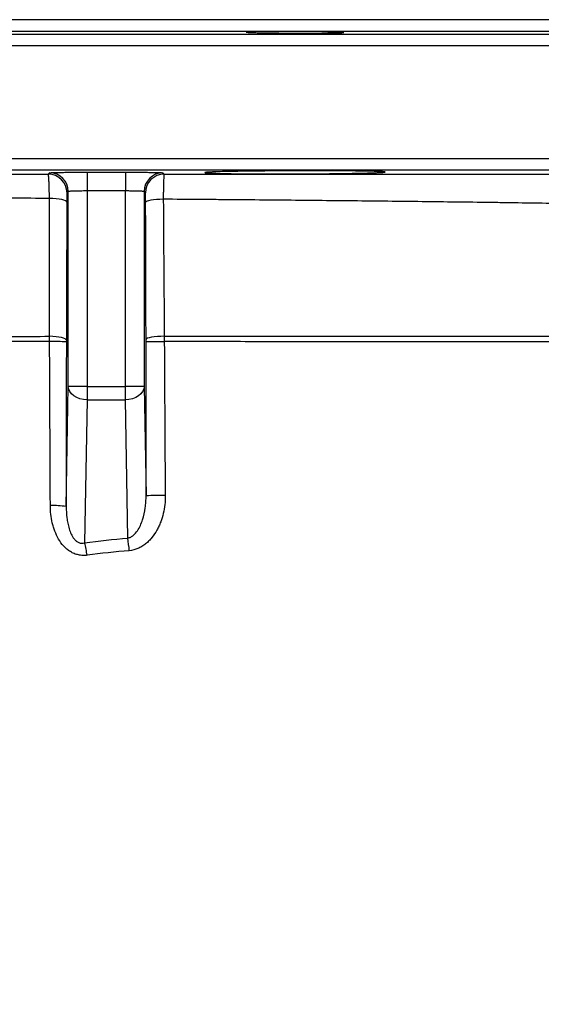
# Model space of a CAD drawing. Header units: millimetres. Extents: x 2395 to 4764, y 1699 to 4699.
# Tile 10 of 12: x 3369 to 3647, y 4174 to 4699. Entities that reach past the tile are written whole.
import ezdxf

# ---------------------------------------------------------------- set-up
doc = ezdxf.new("R2010")
doc.units = ezdxf.units.MM
doc.header["$LTSCALE"] = 2

msp = doc.modelspace()

# ---------------------------------------------------------------- linework, layer by layer
at = {"color": 7, "linetype": 'Continuous', "lineweight": 25}
for p, q in [((3897.37, 4698.82), (2933.37, 4698.82)), ((3405.2, 4617.6), (3405.19, 4607.6)), ((3425.54, 4617.6), (3425.54, 4607.6)), ((3395.19, 4607.27), (3394.49, 4606.57)), ((3395.19, 4503.49), (3395.19, 4607.27)), ((3405.19, 4607.6), (3405.19, 4503.49)), ((3425.54, 4503.49), (3425.54, 4607.6)), ((3435.54, 4607.27), (3435.54, 4503.49)), ((3436.23, 4606.57), (3435.54, 4607.27)), ((3394.08, 4439.53), (3395.19, 4503.49)), ((3405.19, 4503.49), (3395.19, 4503.49)), ((3405.19, 4503.49), (3425.54, 4503.49)), ((3405.19, 4503.49), (3405.19, 4496.42)), ((3425.54, 4496.42), (3425.54, 4503.49)), ((3435.54, 4503.49), (3425.54, 4503.49)), ((3435.54, 4503.49), (3436.55, 4445.3)), ((3405.19, 4496.42), (3403.86, 4420.19)), ((3405.19, 4496.42), (3425.54, 4496.42)), ((3426.82, 4422.78), (3425.54, 4496.42))]:
    msp.add_line(p, q, dxfattribs=at)
at = {"color": 8, "linetype": 'Continuous', "lineweight": 25}
for p, q in [((3999.47, 4690.92), (2831.26, 4690.92)), ((3903.26, 4692.6), (2927.47, 4692.6)), ((4005.37, 4684.92), (2825.37, 4684.92)), ((4005.37, 4624.72), (2825.37, 4624.72)), ((3999.47, 4618.72), (2831.26, 4618.72))]:
    msp.add_line(p, q, dxfattribs=at)
at = {"color": 7, "linetype": 'Continuous', "lineweight": 25, "flags": 128}
for points in [[(3384.51, 4616.57), (3384.85, 4616.91), (3385.21, 4617.27)], [(3445.53, 4617.27), (3445.87, 4616.92), (3446.22, 4616.57)], [(3394.39, 4601.72), (3394.19, 4602.07), (3393.65, 4602.42), (3392.8, 4602.73), (3391.66, 4603.02), (3390.27, 4603.26), (3388.67, 4603.44), (3386.94, 4603.57), (3385.11, 4603.64)], [(3445.73, 4603.21), (3443.89, 4603.15), (3442.13, 4603.05), (3440.52, 4602.89), (3439.11, 4602.68), (3437.95, 4602.44), (3437.09, 4602.16), (3436.54, 4601.87), (3436.34, 4601.56)], [(3394.14, 4528.23), (3393.94, 4528.59), (3393.43, 4528.93), (3392.61, 4529.26), (3391.51, 4529.54), (3390.18, 4529.79), (3388.64, 4529.98), (3386.96, 4530.12), (3385.19, 4530.2)], [(3446.27, 4530.23), (3444.38, 4530.19), (3442.57, 4530.08), (3440.91, 4529.92), (3439.44, 4529.71), (3438.24, 4529.45), (3437.34, 4529.16), (3436.77, 4528.85), (3436.55, 4528.53)], [(3405.19, 4496.42), (3403.26, 4496.57), (3401.4, 4496.98), (3399.68, 4497.64), (3398.17, 4498.52), (3396.92, 4499.59), (3395.99, 4500.8), (3395.41, 4502.12), (3395.19, 4503.49)], [(3435.54, 4503.49), (3435.32, 4502.12), (3434.74, 4500.8), (3433.81, 4499.59), (3432.57, 4498.52), (3431.06, 4497.64), (3429.34, 4496.98), (3427.47, 4496.57), (3425.54, 4496.42)]]:
    msp.add_lwpolyline(points, dxfattribs=at)
at = {"color": 7, "linetype": 'Continuous', "lineweight": 25}
for centre, radius, start, end in [((3384.49, 4606.56), 10, 0.0203, 89.9127), ((3385.19, 4607.26), 10, 0.0204, 89.9194), ((3445.54, 4607.26), 10, 90.0806, 179.9796), ((3446.24, 4606.57), 10, 90.0873, 179.9797), ((3387.19, 4427.77), 99.66, 86.003, 91.1313), ((3444, 4860.03), 332.66, 268.7176, 270.3939), ((3444.29, 4131.29), 314.11, 89.5454, 91.4113), ((3387.42, 4399.48), 40.6, 80.562, 92.5259), ((3351.19, 4406.23), 54.49, 7.7845, 14.8425), ((3341.48, 4408.8), 86.48, 4.8002, 9.3056)]:
    msp.add_arc(centre, radius, start, end, dxfattribs=at)
for points, knots in [([(3534.22, 4691.75), (3533.01, 4691.73), (3531.69, 4691.72), (3529.58, 4691.7), (3528.85, 4691.7), (3527.35, 4691.69), (3526.57, 4691.69), (3524.21, 4691.68), (3522.59, 4691.67), (3520.09, 4691.67), (3519.24, 4691.67), (3517.53, 4691.68), (3516.68, 4691.68), (3514.14, 4691.69), (3512.45, 4691.7), (3509.94, 4691.71), (3509.1, 4691.72), (3507.47, 4691.73), (3505.88, 4691.75), (3504.34, 4691.76), (3502.84, 4691.78), (3502.1, 4691.79), (3499.97, 4691.82), (3498.66, 4691.84), (3496.86, 4691.88), (3496.29, 4691.89), (3495.2, 4691.92), (3494.69, 4691.93), (3493.27, 4691.97), (3492.48, 4692), (3491.5, 4692.04), (3491.21, 4692.06), (3490.71, 4692.09), (3490.5, 4692.1), (3490.01, 4692.15), (3489.84, 4692.18), (3489.84, 4692.23), (3490, 4692.26), (3490.5, 4692.31), (3490.7, 4692.32), (3491.2, 4692.35), (3491.49, 4692.36), (3492.47, 4692.4), (3493.26, 4692.42), (3494.68, 4692.45), (3495.19, 4692.46), (3496.27, 4692.48), (3496.85, 4692.49), (3498.65, 4692.52), (3499.95, 4692.53), (3502.08, 4692.55), (3502.82, 4692.56), (3504.32, 4692.57), (3505.86, 4692.57), (3507.45, 4692.58), (3509.08, 4692.58), (3509.91, 4692.58), (3512.43, 4692.58), (3514.12, 4692.58), (3516.66, 4692.57), (3517.51, 4692.57), (3519.21, 4692.56), (3520.06, 4692.55), (3522.57, 4692.53), (3524.19, 4692.52), (3526.55, 4692.49), (3527.33, 4692.48), (3528.83, 4692.46), (3529.56, 4692.45), (3531.68, 4692.42), (3532.99, 4692.4), (3534.81, 4692.36), (3535.39, 4692.35), (3536.47, 4692.32), (3537.48, 4692.29), (3538.35, 4692.26), (3539.16, 4692.24), (3539.52, 4692.22), (3540.51, 4692.18), (3541, 4692.15), (3541.66, 4692.09), (3541.84, 4692.06), (3541.84, 4692), (3541.68, 4691.97), (3541.18, 4691.93), (3540.97, 4691.92), (3540.48, 4691.89), (3539.91, 4691.87), (3539.19, 4691.85), (3538.39, 4691.82), (3537.95, 4691.81), (3536.52, 4691.78), (3535.44, 4691.76), (3534.22, 4691.75)], [0, 0, 0, 0, 0.03125, 0.03125, 0.046875, 0.046875, 0.0625, 0.0625, 0.09375, 0.09375, 0.109375, 0.109375, 0.125, 0.125, 0.15625, 0.15625, 0.171875, 0.171875, 0.1875, 0.203125, 0.203125, 0.21875, 0.21875, 0.25, 0.25, 0.265625, 0.265625, 0.28125, 0.28125, 0.3125, 0.3125, 0.328125, 0.328125, 0.34375, 0.34375, 0.375, 0.375, 0.40625, 0.40625, 0.421875, 0.421875, 0.4375, 0.4375, 0.46875, 0.46875, 0.484375, 0.484375, 0.5, 0.5, 0.53125, 0.53125, 0.546875, 0.546875, 0.5625, 0.578125, 0.578125, 0.59375, 0.59375, 0.625, 0.625, 0.640625, 0.640625, 0.65625, 0.65625, 0.6875, 0.6875, 0.703125, 0.703125, 0.71875, 0.71875, 0.75, 0.75, 0.765625, 0.765625, 0.78125, 0.796875, 0.796875, 0.8125, 0.8125, 0.84375, 0.84375, 0.875, 0.875, 0.90625, 0.90625, 0.921875, 0.921875, 0.9375, 0.953125, 0.953125, 0.96875, 0.96875, 1, 1, 1, 1]), ([(3096.69, 4616.54), (3101.48, 4616.54), (3106.36, 4616.54), (3116.31, 4616.54), (3121.37, 4616.55), (3136.88, 4616.55), (3147.6, 4616.55), (3161.54, 4616.55), (3164.35, 4616.55), (3170.03, 4616.55), (3172.89, 4616.55), (3181.54, 4616.55), (3187.37, 4616.55), (3205.01, 4616.55), (3216.99, 4616.55), (3241.38, 4616.55), (3253.8, 4616.56), (3279.06, 4616.56), (3291.91, 4616.56), (3308.25, 4616.56), (3311.53, 4616.56), (3318.13, 4616.56), (3321.44, 4616.56), (3331.37, 4616.56), (3337.99, 4616.56), (3357.89, 4616.56), (3371.19, 4616.57), (3384.51, 4616.57)], [0, 0, 0, 0, 0.0625, 0.0625, 0.125, 0.125, 0.25, 0.25, 0.28125, 0.28125, 0.3125, 0.3125, 0.375, 0.375, 0.5, 0.5, 0.625, 0.625, 0.75, 0.75, 0.78125, 0.78125, 0.8125, 0.8125, 0.875, 0.875, 1, 1, 1, 1]), ([(3385.11, 4603.64), (3385.1, 4605.43), (3385.07, 4607.12), (3385.02, 4609.49), (3385, 4610.23), (3384.95, 4611.6), (3384.92, 4612.25), (3384.87, 4613.42), (3384.84, 4613.94), (3384.78, 4614.85), (3384.75, 4615.24), (3384.65, 4616.2), (3384.58, 4616.53), (3384.51, 4616.57)], [0, 0, 0, 0, 0.25, 0.25, 0.375, 0.375, 0.5, 0.5, 0.625, 0.625, 0.75, 0.75, 1, 1, 1, 1]), ([(3385.21, 4617.27), (3385.23, 4617.29), (3385.38, 4617.31), (3385.78, 4617.34), (3385.95, 4617.35), (3386.34, 4617.38), (3386.57, 4617.39), (3387.34, 4617.42), (3387.96, 4617.44), (3389.41, 4617.47), (3390.26, 4617.49), (3392.1, 4617.52), (3393.1, 4617.53), (3394.72, 4617.55), (3395.28, 4617.56), (3396.43, 4617.56), (3397.01, 4617.57), (3398.8, 4617.58), (3400.04, 4617.59), (3402.6, 4617.59), (3403.89, 4617.6), (3405.2, 4617.6)], [0, 0, 0, 0, 0.125, 0.125, 0.1875, 0.1875, 0.25, 0.25, 0.375, 0.375, 0.5, 0.5, 0.625, 0.625, 0.6875, 0.6875, 0.75, 0.75, 0.875, 0.875, 1, 1, 1, 1]), ([(3425.54, 4617.6), (3426.84, 4617.6), (3428.13, 4617.59), (3430.02, 4617.59), (3430.65, 4617.59), (3431.89, 4617.58), (3432.51, 4617.58), (3434.31, 4617.57), (3435.45, 4617.56), (3437.6, 4617.53), (3438.63, 4617.52), (3440.47, 4617.49), (3441.29, 4617.47), (3442.39, 4617.45), (3442.74, 4617.44), (3443.36, 4617.42), (3443.64, 4617.41), (3444.41, 4617.38), (3444.8, 4617.36), (3445.35, 4617.31), (3445.5, 4617.29), (3445.53, 4617.27)], [0, 0, 0, 0, 0.125, 0.125, 0.1875, 0.1875, 0.25, 0.25, 0.375, 0.375, 0.5, 0.5, 0.625, 0.625, 0.6875, 0.6875, 0.75, 0.75, 0.875, 0.875, 1, 1, 1, 1]), ([(3446.22, 4616.57), (3446.19, 4616.56), (3446.16, 4616.46), (3446.11, 4616.11), (3446.08, 4615.86), (3446.02, 4615.19), (3446, 4614.79), (3445.95, 4613.85), (3445.92, 4613.31), (3445.88, 4612.09), (3445.86, 4611.43), (3445.83, 4610.36), (3445.82, 4609.99), (3445.8, 4609.23), (3445.79, 4608.83), (3445.77, 4607.61), (3445.76, 4606.77), (3445.74, 4605.03), (3445.73, 4604.13), (3445.73, 4603.21)], [0, 0, 0, 0, 0.125, 0.125, 0.25, 0.25, 0.375, 0.375, 0.5, 0.5, 0.625, 0.625, 0.6875, 0.6875, 0.75, 0.75, 0.875, 0.875, 1, 1, 1, 1]), ([(3446.22, 4616.57), (3452.86, 4616.57), (3459.5, 4616.57), (3472.8, 4616.58), (3479.47, 4616.58), (3499.31, 4616.58), (3512.37, 4616.58), (3538.16, 4616.58), (3550.89, 4616.59), (3576.03, 4616.59), (3588.43, 4616.59), (3606.8, 4616.6), (3612.88, 4616.6), (3621.93, 4616.6), (3624.94, 4616.6), (3630.93, 4616.6), (3633.91, 4616.6), (3648.67, 4616.61), (3660.14, 4616.61), (3682.42, 4616.61), (3693.23, 4616.62), (3714.2, 4616.62), (3724.35, 4616.63), (3734.17, 4616.63)], [0, 0, 0, 0, 0.0625, 0.0625, 0.125, 0.125, 0.25, 0.25, 0.375, 0.375, 0.5, 0.5, 0.5625, 0.5625, 0.59375, 0.59375, 0.625, 0.625, 0.75, 0.75, 0.875, 0.875, 1, 1, 1, 1]), ([(3549.83, 4618.22), (3552.06, 4618.19), (3554.05, 4618.16), (3556.65, 4618.1), (3557.45, 4618.08), (3558.94, 4618.04), (3559.61, 4618.02), (3561.41, 4617.96), (3562.32, 4617.91), (3563.08, 4617.85), (3563.21, 4617.84), (3563.44, 4617.81), (3563.54, 4617.8), (3563.77, 4617.76), (3563.84, 4617.74), (3563.83, 4617.66), (3563.53, 4617.6), (3562.75, 4617.53), (3562.58, 4617.52), (3562.19, 4617.49), (3561.98, 4617.48), (3561.29, 4617.44), (3560.23, 4617.38), (3558.89, 4617.33), (3557.78, 4617.29), (3557.39, 4617.28), (3556.58, 4617.25), (3556.15, 4617.24), (3553.96, 4617.17), (3551.97, 4617.12), (3548.64, 4617.05), (3547.48, 4617.03), (3545.65, 4616.99), (3545.02, 4616.98), (3543.75, 4616.96), (3543.11, 4616.95), (3539.84, 4616.9), (3537.08, 4616.86), (3532.73, 4616.81), (3531.23, 4616.79), (3528.21, 4616.77), (3526.69, 4616.75), (3522.08, 4616.72), (3518.97, 4616.7), (3514.21, 4616.68), (3512.64, 4616.68), (3509.52, 4616.67), (3507.97, 4616.67), (3504.91, 4616.67), (3503.39, 4616.67), (3500.37, 4616.68), (3498.87, 4616.68), (3494.51, 4616.7), (3491.76, 4616.72), (3487.85, 4616.75), (3486.58, 4616.77), (3484.13, 4616.79), (3482.97, 4616.81), (3479.65, 4616.86), (3477.67, 4616.9), (3475.04, 4616.96), (3474.22, 4616.98), (3472.74, 4617.03), (3472.08, 4617.05), (3470.88, 4617.1), (3470.35, 4617.12), (3469.67, 4617.16), (3469.46, 4617.17), (3469.08, 4617.2), (3468.91, 4617.21), (3468.14, 4617.28), (3467.84, 4617.33), (3467.84, 4617.41), (3467.92, 4617.44), (3468.15, 4617.48), (3468.25, 4617.49), (3468.48, 4617.52), (3468.61, 4617.54), (3469.38, 4617.6), (3470.29, 4617.66), (3471.8, 4617.72), (3472.11, 4617.74), (3472.79, 4617.76), (3473.15, 4617.78), (3474.27, 4617.81), (3475.07, 4617.84), (3477.68, 4617.91), (3479.67, 4617.96), (3482.47, 4618.01), (3483.04, 4618.02), (3484.21, 4618.04), (3484.8, 4618.05), (3486.62, 4618.08), (3487.88, 4618.1), (3490.48, 4618.14), (3491.82, 4618.16), (3494.6, 4618.19), (3496.04, 4618.2), (3500.41, 4618.25), (3503.4, 4618.27), (3508.01, 4618.3), (3509.57, 4618.31), (3512.72, 4618.32), (3514.3, 4618.33), (3519, 4618.34), (3522.11, 4618.35), (3526.75, 4618.35), (3528.29, 4618.35), (3531.3, 4618.34), (3532.77, 4618.34), (3535.66, 4618.33), (3537.08, 4618.32), (3539.84, 4618.31), (3541.2, 4618.3), (3545.15, 4618.27), (3547.59, 4618.25), (3549.83, 4618.22)], [0, 0, 0, 0, 0.03125, 0.03125, 0.046875, 0.046875, 0.0625, 0.0625, 0.09375, 0.09375, 0.101563, 0.101563, 0.109375, 0.109375, 0.125, 0.125, 0.15625, 0.15625, 0.164063, 0.164063, 0.171875, 0.171875, 0.1875, 0.203125, 0.203125, 0.210938, 0.210938, 0.21875, 0.21875, 0.25, 0.25, 0.265625, 0.265625, 0.273438, 0.273438, 0.28125, 0.28125, 0.3125, 0.3125, 0.328125, 0.328125, 0.34375, 0.34375, 0.375, 0.375, 0.390625, 0.390625, 0.40625, 0.40625, 0.421875, 0.421875, 0.4375, 0.4375, 0.46875, 0.46875, 0.484375, 0.484375, 0.5, 0.5, 0.53125, 0.53125, 0.546875, 0.546875, 0.5625, 0.5625, 0.578125, 0.578125, 0.585938, 0.585938, 0.59375, 0.59375, 0.625, 0.625, 0.640625, 0.640625, 0.648438, 0.648438, 0.65625, 0.65625, 0.6875, 0.6875, 0.695313, 0.695313, 0.703125, 0.703125, 0.71875, 0.71875, 0.75, 0.75, 0.757813, 0.757813, 0.765625, 0.765625, 0.78125, 0.78125, 0.796875, 0.796875, 0.8125, 0.8125, 0.84375, 0.84375, 0.859375, 0.859375, 0.875, 0.875, 0.90625, 0.90625, 0.921875, 0.921875, 0.9375, 0.9375, 0.953125, 0.953125, 0.96875, 0.96875, 1, 1, 1, 1]), ([(3385.11, 4603.64), (3372.04, 4603.72), (3358.99, 4603.8), (3339.46, 4603.92), (3332.96, 4603.95), (3323.21, 4604.01), (3319.96, 4604.03), (3313.5, 4604.06), (3310.28, 4604.08), (3294.26, 4604.17), (3281.67, 4604.23), (3256.91, 4604.36), (3244.74, 4604.42), (3220.85, 4604.53), (3209.12, 4604.58), (3194.73, 4604.65), (3191.87, 4604.66), (3186.17, 4604.68), (3183.33, 4604.7), (3174.88, 4604.73), (3169.35, 4604.75), (3158.48, 4604.82), (3153.15, 4604.86), (3142.68, 4604.97), (3137.55, 4605.02), (3127.47, 4605.14), (3122.53, 4605.21), (3112.84, 4605.32), (3108.08, 4605.36), (3103.42, 4605.4)], [0, 0, 0, 0, 0.125, 0.125, 0.1875, 0.1875, 0.21875, 0.21875, 0.25, 0.25, 0.375, 0.375, 0.5, 0.5, 0.625, 0.625, 0.65625, 0.65625, 0.6875, 0.6875, 0.75, 0.75, 0.8125, 0.8125, 0.875, 0.875, 0.9375, 0.9375, 1, 1, 1, 1]), ([(3394.49, 4606.57), (3394.48, 4606.56), (3394.47, 4606.43), (3394.45, 4605.95), (3394.44, 4605.61), (3394.42, 4604.73), (3394.41, 4604.21), (3394.4, 4603.03), (3394.39, 4602.39), (3394.39, 4601.72)], [0, 0, 0, 0, 0.25, 0.25, 0.5, 0.5, 0.75, 0.75, 1, 1, 1, 1]), ([(3405.19, 4607.6), (3404.54, 4607.6), (3403.89, 4607.6), (3402.61, 4607.59), (3401.99, 4607.58), (3400.8, 4607.57), (3400.22, 4607.56), (3399.14, 4607.53), (3398.64, 4607.52), (3397.72, 4607.49), (3397.3, 4607.47), (3396.57, 4607.44), (3396.26, 4607.42), (3395.88, 4607.39), (3395.76, 4607.38), (3395.57, 4607.36), (3395.48, 4607.35), (3395.28, 4607.31), (3395.21, 4607.29), (3395.19, 4607.27)], [0, 0, 0, 0, 0.125, 0.125, 0.25, 0.25, 0.375, 0.375, 0.5, 0.5, 0.625, 0.625, 0.75, 0.75, 0.8125, 0.8125, 0.875, 0.875, 1, 1, 1, 1]), ([(3435.54, 4607.27), (3435.53, 4607.29), (3435.45, 4607.31), (3435.18, 4607.36), (3434.98, 4607.38), (3434.47, 4607.42), (3434.15, 4607.44), (3433.42, 4607.47), (3433.01, 4607.49), (3432.09, 4607.52), (3431.57, 4607.53), (3430.5, 4607.56), (3429.93, 4607.57), (3429.03, 4607.58), (3428.72, 4607.58), (3428.1, 4607.59), (3427.78, 4607.59), (3426.83, 4607.6), (3426.19, 4607.6), (3425.54, 4607.6)], [0, 0, 0, 0, 0.125, 0.125, 0.25, 0.25, 0.375, 0.375, 0.5, 0.5, 0.625, 0.625, 0.75, 0.75, 0.8125, 0.8125, 0.875, 0.875, 1, 1, 1, 1]), ([(3436.34, 4601.56), (3436.33, 4602.25), (3436.33, 4602.91), (3436.32, 4603.82), (3436.32, 4604.11), (3436.31, 4604.64), (3436.31, 4604.89), (3436.29, 4605.58), (3436.28, 4605.93), (3436.26, 4606.43), (3436.25, 4606.56), (3436.23, 4606.57)], [0, 0, 0, 0, 0.25, 0.25, 0.375, 0.375, 0.5, 0.5, 0.75, 0.75, 1, 1, 1, 1]), ([(3727.33, 4599.67), (3717.77, 4599.86), (3707.89, 4600.05), (3687.47, 4600.41), (3676.93, 4600.59), (3655.2, 4600.93), (3644.01, 4601.1), (3629.6, 4601.3), (3626.69, 4601.34), (3620.85, 4601.42), (3617.9, 4601.46), (3609.04, 4601.58), (3603.09, 4601.65), (3585.11, 4601.87), (3572.96, 4602.02), (3548.34, 4602.29), (3535.87, 4602.41), (3510.6, 4602.66), (3497.8, 4602.78), (3481.59, 4602.92), (3478.34, 4602.94), (3471.81, 4603), (3468.55, 4603.03), (3458.76, 4603.11), (3452.24, 4603.16), (3445.73, 4603.21)], [0, 0, 0, 0, 0.125, 0.125, 0.25, 0.25, 0.375, 0.375, 0.40625, 0.40625, 0.4375, 0.4375, 0.5, 0.5, 0.625, 0.625, 0.75, 0.75, 0.875, 0.875, 0.90625, 0.90625, 0.9375, 0.9375, 1, 1, 1, 1]), ([(3446.27, 4530.23), (3459.12, 4530.24), (3471.87, 4530.25), (3497.16, 4530.26), (3509.71, 4530.27), (3534.62, 4530.29), (3546.98, 4530.3), (3565.37, 4530.31), (3571.47, 4530.31), (3580.6, 4530.32), (3583.63, 4530.32), (3589.69, 4530.32), (3592.71, 4530.32), (3607.78, 4530.33), (3619.56, 4530.34), (3642.62, 4530.35), (3653.89, 4530.35), (3675.92, 4530.36), (3686.68, 4530.36), (3707.68, 4530.37), (3717.93, 4530.37), (3727.91, 4530.37)], [0, 0, 0, 0, 0.125, 0.125, 0.25, 0.25, 0.375, 0.375, 0.4375, 0.4375, 0.46875, 0.46875, 0.5, 0.5, 0.625, 0.625, 0.75, 0.75, 0.875, 0.875, 1, 1, 1, 1]), ([(3104.4, 4530.21), (3108.92, 4530.23), (3113.52, 4530.21), (3122.9, 4530.21), (3127.67, 4530.21), (3134.94, 4530.2), (3137.38, 4530.2), (3142.31, 4530.19), (3144.8, 4530.18), (3148.55, 4530.17), (3149.81, 4530.18), (3152.34, 4530.17), (3153.62, 4530.16), (3157.48, 4530.15), (3160.09, 4530.15), (3165.34, 4530.14), (3167.99, 4530.13), (3173.35, 4530.13), (3176.05, 4530.13), (3181.51, 4530.12), (3184.27, 4530.11), (3188.45, 4530.13), (3189.85, 4530.13), (3192.67, 4530.1), (3194.09, 4530.12), (3198.35, 4530.14), (3201.21, 4530.13), (3206.97, 4530.12), (3209.86, 4530.12), (3218.61, 4530.13), (3224.52, 4530.13), (3242.49, 4530.14), (3254.77, 4530.14), (3273.66, 4530.15), (3280.03, 4530.15), (3292.94, 4530.15), (3299.42, 4530.16), (3318.94, 4530.17), (3332.06, 4530.17), (3358.48, 4530.19), (3371.78, 4530.19), (3385.19, 4530.2)], [0, 0, 0, 0, 0.0625, 0.0625, 0.125, 0.125, 0.15625, 0.15625, 0.1875, 0.1875, 0.203125, 0.203125, 0.21875, 0.21875, 0.25, 0.25, 0.28125, 0.28125, 0.3125, 0.3125, 0.34375, 0.34375, 0.359375, 0.359375, 0.375, 0.375, 0.40625, 0.40625, 0.4375, 0.4375, 0.5, 0.5, 0.625, 0.625, 0.6875, 0.6875, 0.75, 0.75, 0.875, 0.875, 1, 1, 1, 1]), ([(3385.22, 4527.41), (3371.82, 4527.42), (3358.52, 4527.43), (3332.11, 4527.44), (3319.01, 4527.44), (3299.5, 4527.45), (3293.02, 4527.45), (3280.13, 4527.46), (3273.76, 4527.46), (3254.88, 4527.47), (3242.61, 4527.47), (3224.66, 4527.47), (3218.76, 4527.48), (3210.01, 4527.47), (3207.12, 4527.47), (3201.37, 4527.48), (3198.51, 4527.49), (3194.25, 4527.47), (3192.84, 4527.46), (3191.08, 4527.47), (3190.73, 4527.48), (3190.02, 4527.48), (3189.67, 4527.49), (3188.62, 4527.49), (3187.93, 4527.49), (3184.45, 4527.47), (3181.7, 4527.47), (3176.25, 4527.48), (3173.55, 4527.47), (3168.21, 4527.45), (3165.56, 4527.45), (3161.63, 4527.45), (3160.32, 4527.45), (3157.73, 4527.44), (3156.43, 4527.43), (3153.87, 4527.43), (3152.59, 4527.43), (3150.07, 4527.43), (3148.82, 4527.41), (3145.07, 4527.4), (3142.59, 4527.4), (3137.67, 4527.39), (3135.23, 4527.39), (3127.96, 4527.38), (3123.2, 4527.37), (3113.83, 4527.36), (3109.23, 4527.38), (3104.71, 4527.37)], [0, 0, 0, 0, 0.125, 0.125, 0.25, 0.25, 0.3125, 0.3125, 0.375, 0.375, 0.5, 0.5, 0.5625, 0.5625, 0.59375, 0.59375, 0.625, 0.625, 0.640625, 0.640625, 0.644531, 0.644531, 0.648437, 0.648437, 0.65625, 0.65625, 0.6875, 0.6875, 0.71875, 0.71875, 0.75, 0.75, 0.765625, 0.765625, 0.78125, 0.78125, 0.796875, 0.796875, 0.8125, 0.8125, 0.84375, 0.84375, 0.875, 0.875, 0.9375, 0.9375, 1, 1, 1, 1]), ([(3728.1, 4527.29), (3718.09, 4527.29), (3707.83, 4527.29), (3686.79, 4527.28), (3676.01, 4527.28), (3653.96, 4527.29), (3642.67, 4527.29), (3619.6, 4527.3), (3607.81, 4527.3), (3592.74, 4527.31), (3589.71, 4527.31), (3583.65, 4527.31), (3580.61, 4527.31), (3571.49, 4527.32), (3565.38, 4527.32), (3546.99, 4527.33), (3534.63, 4527.34), (3509.72, 4527.35), (3497.17, 4527.35), (3471.87, 4527.37), (3459.13, 4527.37), (3446.29, 4527.38)], [0, 0, 0, 0, 0.125, 0.125, 0.25, 0.25, 0.375, 0.375, 0.5, 0.5, 0.53125, 0.53125, 0.5625, 0.5625, 0.625, 0.625, 0.75, 0.75, 0.875, 0.875, 1, 1, 1, 1]), ([(3426.82, 4422.78), (3427.39, 4422.88), (3427.92, 4423.06), (3428.91, 4423.57), (3429.37, 4423.89), (3430.64, 4424.95), (3431.34, 4425.79), (3432.57, 4427.59), (3433.09, 4428.53), (3433.99, 4430.49), (3434.38, 4431.5), (3435.38, 4434.59), (3435.83, 4436.69), (3436.28, 4439.9), (3436.39, 4440.98), (3436.53, 4443.13), (3436.56, 4444.22), (3436.55, 4445.3)], [0, 0, 0, 0, 0.0625, 0.0625, 0.125, 0.125, 0.25, 0.25, 0.375, 0.375, 0.5, 0.5, 0.75, 0.75, 0.875, 0.875, 1, 1, 1, 1]), ([(3446.78, 4445.38), (3446.79, 4443.78), (3446.71, 4442.19), (3446.36, 4439.02), (3446.09, 4437.43), (3445.37, 4434.35), (3444.91, 4432.83), (3444.08, 4430.61), (3443.77, 4429.88), (3443.11, 4428.43), (3442.74, 4427.72), (3441.58, 4425.62), (3440.7, 4424.3), (3439.2, 4422.45), (3438.68, 4421.86), (3437.55, 4420.72), (3436.95, 4420.18), (3435.71, 4419.19), (3435.06, 4418.73), (3433.7, 4417.89), (3432.99, 4417.52), (3430.79, 4416.57), (3429.26, 4416.17), (3427.66, 4416.04)], [0, 0, 0, 0, 0.125, 0.125, 0.25, 0.25, 0.375, 0.375, 0.4375, 0.4375, 0.5, 0.5, 0.625, 0.625, 0.6875, 0.6875, 0.75, 0.75, 0.8125, 0.8125, 0.875, 0.875, 1, 1, 1, 1]), ([(3954.46, 4446.21), (3953.94, 4445.68), (3951.52, 4443.22), (3943.07, 4434.65), (3926.87, 4418.21), (3904.54, 4395.54), (3876.55, 4367.14), (3843.55, 4333.65), (3806.33, 4295.88), (3765.79, 4254.73), (3722.92, 4211.22), (3678.74, 4166.39), (3634.29, 4121.28), (3590.58, 4076.91), (3548.53, 4034.24), (3509, 3994.12), (3472.74, 3957.32), (3451.14, 3935.4), (3441.06, 3925.17)], [0.6060264, 0.6060264, 0.6060264, 0.6060264, 0.616802, 0.6349315, 0.653061, 0.6711904, 0.6893199, 0.7074494, 0.7255789, 0.7437084, 0.7618379, 0.7799673, 0.7980968, 0.8162263, 0.8343558, 0.8524853, 0.8706148, 0.8887442, 0.8887442, 0.8887442, 0.8887442]), ([(3405.18, 4413.61), (3404.41, 4413.51), (3403.63, 4413.47), (3402.1, 4413.53), (3401.34, 4413.63), (3399.83, 4413.96), (3399.08, 4414.19), (3397.65, 4414.78), (3396.97, 4415.13), (3395.65, 4415.94), (3395.02, 4416.41), (3393.83, 4417.4), (3393.28, 4417.94), (3391.71, 4419.65), (3390.79, 4420.92), (3389.23, 4423.59), (3388.57, 4425), (3387.74, 4427.18), (3387.49, 4427.92), (3387.04, 4429.4), (3386.85, 4430.14), (3385.98, 4433.88), (3385.65, 4436.94), (3385.63, 4440.04)], [0, 0, 0, 0, 0.0625, 0.0625, 0.125, 0.125, 0.1875, 0.1875, 0.25, 0.25, 0.3125, 0.3125, 0.375, 0.375, 0.5, 0.5, 0.625, 0.625, 0.6875, 0.6875, 0.75, 0.75, 1, 1, 1, 1]), ([(3394.08, 4439.53), (3394.07, 4437.56), (3394.16, 4435.59), (3394.51, 4432.65), (3394.67, 4431.67), (3395.06, 4429.71), (3395.3, 4428.72), (3395.9, 4426.8), (3396.25, 4425.85), (3397.14, 4424), (3397.66, 4423.11), (3398.65, 4421.91), (3399.02, 4421.53), (3399.84, 4420.86), (3400.29, 4420.57), (3401.03, 4420.26), (3401.29, 4420.18), (3401.8, 4420.06), (3402.06, 4420.02), (3402.84, 4419.98), (3403.37, 4420.05), (3403.86, 4420.19)], [0, 0, 0, 0, 0.25, 0.25, 0.375, 0.375, 0.5, 0.5, 0.625, 0.625, 0.75, 0.75, 0.8125, 0.8125, 0.875, 0.875, 0.90625, 0.90625, 0.9375, 0.9375, 1, 1, 1, 1])]:
    msp.add_open_spline(points, degree=3, knots=knots, dxfattribs=at)
for points in [[(3405.2, 4617.6), (3411.98, 4617.59), (3418.76, 4617.59), (3425.54, 4617.6)], [(3425.54, 4607.6), (3418.76, 4607.59), (3411.98, 4607.59), (3405.19, 4607.6)], [(3385.19, 4530.2), (3385.17, 4554.66), (3385.14, 4579.14), (3385.11, 4603.64)], [(3394.39, 4601.72), (3394.31, 4577.21), (3394.22, 4552.72), (3394.14, 4528.23)], [(3436.55, 4528.53), (3436.48, 4552.86), (3436.41, 4577.2), (3436.34, 4601.56)], [(3445.73, 4603.21), (3445.91, 4578.87), (3446.09, 4554.55), (3446.27, 4530.23)], [(3385.22, 4527.41), (3385.21, 4528.35), (3385.2, 4529.28), (3385.19, 4530.2)], [(3385.63, 4440.04), (3385.48, 4469.15), (3385.34, 4498.28), (3385.22, 4527.41)], [(3394.13, 4527.19), (3394.12, 4497.96), (3394.1, 4468.73), (3394.08, 4439.53)], [(3394.14, 4528.23), (3394.13, 4527.89), (3394.13, 4527.54), (3394.13, 4527.19)], [(3436.55, 4527.46), (3436.55, 4527.81), (3436.55, 4528.17), (3436.55, 4528.53)], [(3436.55, 4445.3), (3436.55, 4472.68), (3436.55, 4500.07), (3436.55, 4527.46)], [(3446.27, 4530.23), (3446.28, 4529.29), (3446.28, 4528.34), (3446.29, 4527.38)], [(3446.29, 4527.38), (3446.42, 4500.05), (3446.59, 4472.72), (3446.78, 4445.38)], [(3403.86, 4420.19), (3411.47, 4421.26), (3419.13, 4422.12), (3426.82, 4422.78)], [(3427.66, 4416.04), (3420.12, 4415.43), (3412.63, 4414.62), (3405.18, 4413.61)]]:
    msp.add_open_spline(points, degree=3, dxfattribs=at)

doc.saveas('drawing.dxf')
